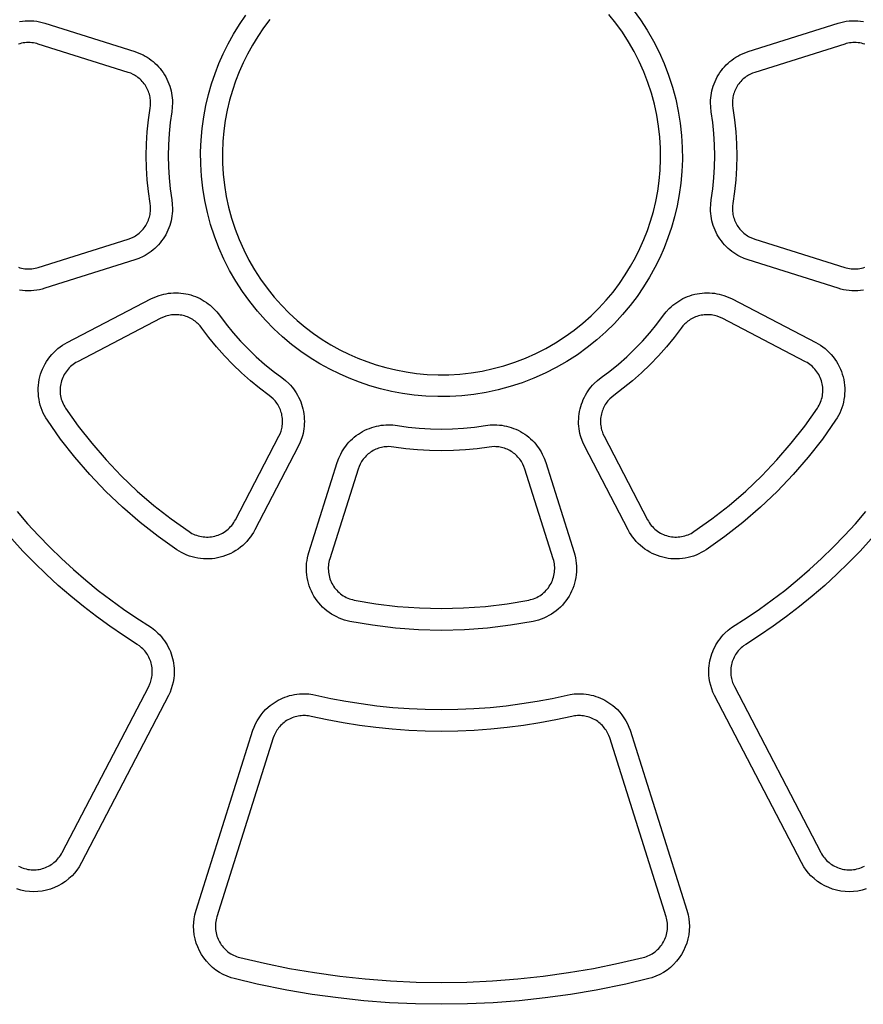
# Model space of a CAD drawing. Header units: inches. Extents: x -9.8 to 9.8, y -7.9 to 7.9.
# Tile 6 of 11: x 0.9 to 2.7, y -1.8 to 0.3. Entities that reach past the tile are written whole.
import ezdxf

# ---------------------------------------------------------------- set-up
doc = ezdxf.new("R2010")
doc.units = ezdxf.units.IN
doc.layers.get('0').update_dxf_attribs({"true_color": 0xc2ced6})

msp = doc.modelspace()

# ---------------------------------------------------------------- linework, layer by layer
for points in [[(2.2401, -0.1973), (2.231, -0.218), (2.2208, -0.2386), (2.2094, -0.259), (2.197, -0.2793), (2.1834, -0.2992), (2.1686, -0.3187), (2.1527, -0.3377), (2.1358, -0.3561), (2.1177, -0.3738), (2.0986, -0.3908), (2.0785, -0.4069), (2.0575, -0.422), (2.0356, -0.4362), (2.013, -0.4492), (1.9896, -0.4611), (1.9656, -0.4718), (1.9411, -0.4812), (1.9162, -0.4893), (1.8909, -0.4961), (1.8655, -0.5016), (1.8399, -0.5057), (1.8143, -0.5086), (1.7888, -0.5101), (1.7635, -0.5103), (1.7385, -0.5093), (1.7138, -0.5071), (1.6896, -0.5037), (1.6659, -0.4993), (1.6428, -0.4938), (1.6203, -0.4873), (1.5985, -0.48), (1.5774, -0.4718), (1.5567, -0.4626), (1.5361, -0.4524), (1.5156, -0.4411), (1.4953, -0.4286), (1.4754, -0.415), (1.4559, -0.4003), (1.4369, -0.3844), (1.4185, -0.3674), (1.4008, -0.3494), (1.3838, -0.3303), (1.3677, -0.3102), (1.3526, -0.2892), (1.3385, -0.2673), (1.3254, -0.2446), (1.3135, -0.2212), (1.3029, -0.1973), (1.2934, -0.1727), (1.2853, -0.1478), (1.2785, -0.1226), (1.273, -0.0971), (1.2689, -0.0715), (1.2661, -0.046), (1.2646, -0.0205), (1.2643, 0.0048), (1.2653, 0.0299), (1.2675, 0.0545), (1.2709, 0.0787), (1.2754, 0.1025), (1.2809, 0.1256), (1.2873, 0.1481), (1.2947, 0.1699), (1.3029, 0.191), (1.312, 0.2117), (1.3222, 0.2323), (1.3335, 0.2528), (1.346, 0.273), (1.3596, 0.2929)], [(2.1976, -0.1796), (2.205, -0.1605), (2.2117, -0.1406), (2.2176, -0.1202), (2.2226, -0.0992), (2.2266, -0.0776), (2.2297, -0.0556), (2.2317, -0.0332), (2.2326, -0.0104), (2.2324, 0.0126), (2.231, 0.0358), (2.2285, 0.059), (2.2247, 0.0823), (2.2197, 0.1054), (2.2135, 0.1284), (2.2061, 0.1511), (2.1976, 0.1733), (2.1879, 0.1952), (2.1771, 0.2164), (2.1652, 0.237), (2.1524, 0.2569), (2.1386, 0.276), (2.124, 0.2943)], [(2.1752, 0.3039), (2.1904, 0.2829), (2.2045, 0.261), (2.2176, 0.2383), (2.2294, 0.215), (2.2401, 0.191), (2.2495, 0.1665), (2.2576, 0.1415), (2.2645, 0.1163), (2.2699, 0.0908), (2.2741, 0.0652), (2.2769, 0.0397), (2.2784, 0.0142), (2.2787, -0.0111), (2.2776, -0.0362), (2.2754, -0.0608), (2.2721, -0.085), (2.2676, -0.1087), (2.2621, -0.1319), (2.2557, -0.1544), (2.2483, -0.1762), (2.2401, -0.1973)], [(0.8833, 0.2796), (0.8893, 0.2805), (0.8953, 0.281), (0.9013, 0.2812), (0.9074, 0.2811), (0.9133, 0.2807), (0.9193, 0.28), (0.9251, 0.2789), (0.9308, 0.2776), (0.9364, 0.276)], [(0.9364, 0.276), (1.1257, 0.2163), (1.1345, 0.2131), (1.1433, 0.2091), (1.1477, 0.2067), (1.152, 0.2042), (1.1562, 0.2014), (1.1603, 0.1984), (1.1643, 0.1952), (1.1682, 0.1918), (1.172, 0.1882), (1.1756, 0.1844), (1.179, 0.1804), (1.1823, 0.1763), (1.1854, 0.172), (1.1882, 0.1675), (1.1909, 0.163), (1.1933, 0.1583), (1.1956, 0.1535), (1.1976, 0.1486), (1.1993, 0.1437), (1.2008, 0.1387), (1.2021, 0.1337), (1.2032, 0.1287), (1.204, 0.1237), (1.2046, 0.1187), (1.2049, 0.1137), (1.2051, 0.1088), (1.2047, 0.0991), (1.2036, 0.0897), (1.2003, 0.0667), (1.1979, 0.0435), (1.1965, 0.0202), (1.196, -0.0031), (1.1965, -0.0265), (1.1979, -0.0498), (1.2003, -0.073), (1.2036, -0.096), (1.2047, -0.1054), (1.2051, -0.115), (1.2049, -0.12), (1.2046, -0.125), (1.204, -0.13), (1.2032, -0.135), (1.2021, -0.14), (1.2008, -0.145), (1.1993, -0.15), (1.1976, -0.1549), (1.1956, -0.1598), (1.1933, -0.1646), (1.1909, -0.1693), (1.1882, -0.1738), (1.1854, -0.1783), (1.1823, -0.1826), (1.179, -0.1867), (1.1756, -0.1907), (1.172, -0.1945), (1.1682, -0.1981), (1.1643, -0.2015), (1.1603, -0.2047), (1.1562, -0.2077), (1.152, -0.2104), (1.1477, -0.213), (1.1433, -0.2154), (1.1345, -0.2194), (1.1257, -0.2226), (0.9364, -0.2823), (0.9308, -0.2839), (0.9251, -0.2852), (0.9193, -0.2863), (0.9133, -0.287), (0.9074, -0.2874), (0.9013, -0.2875), (0.8953, -0.2873), (0.8893, -0.2868), (0.8833, -0.2859)], [(1.4104, 0.2838), (1.397, 0.266), (1.3846, 0.2479), (1.3733, 0.2295), (1.363, 0.2109), (1.3537, 0.1922), (1.3454, 0.1733), (1.338, 0.1542), (1.3313, 0.1343), (1.3254, 0.1139), (1.3204, 0.0929), (1.3163, 0.0713), (1.3133, 0.0493), (1.3113, 0.0269), (1.3103, 0.0041), (1.3106, -0.0189), (1.3119, -0.0421), (1.3145, -0.0653), (1.3183, -0.0886), (1.3233, -0.1117), (1.3294, -0.1347), (1.3368, -0.1574), (1.3454, -0.1796), (1.3551, -0.2014), (1.3659, -0.2227), (1.3778, -0.2433), (1.3906, -0.2632), (1.4044, -0.2823), (1.419, -0.3006), (1.4344, -0.3179), (1.4505, -0.3344), (1.4673, -0.3498), (1.4846, -0.3642), (1.5023, -0.3776), (1.5204, -0.39), (1.5388, -0.4013), (1.5574, -0.4117), (1.5762, -0.4209), (1.595, -0.4292), (1.6142, -0.4367), (1.634, -0.4434), (1.6544, -0.4492), (1.6755, -0.4542), (1.697, -0.4583), (1.719, -0.4614), (1.7415, -0.4634), (1.7642, -0.4643), (1.7872, -0.4641), (1.8104, -0.4627), (1.8337, -0.4601), (1.8569, -0.4564), (1.8801, -0.4514), (1.903, -0.4452), (1.9257, -0.4378), (1.948, -0.4292), (1.9698, -0.4195), (1.991, -0.4087), (2.0117, -0.3969), (2.0315, -0.384), (2.0507, -0.3703), (2.0689, -0.3556), (2.0863, -0.3402), (2.1027, -0.3241), (2.1181, -0.3073), (2.1326, -0.2901), (2.146, -0.2723), (2.1583, -0.2542), (2.1697, -0.2358), (2.18, -0.2172), (2.1893, -0.1985), (2.1976, -0.1796)], [(2.6065, -0.2823), (2.4173, -0.2226), (2.4084, -0.2194), (2.3996, -0.2154), (2.3953, -0.213), (2.391, -0.2104), (2.3868, -0.2077), (2.3827, -0.2047), (2.3787, -0.2015), (2.3748, -0.1981), (2.371, -0.1945), (2.3674, -0.1907), (2.364, -0.1867), (2.3607, -0.1826), (2.3576, -0.1783), (2.3547, -0.1738), (2.3521, -0.1693), (2.3496, -0.1646), (2.3474, -0.1598), (2.3454, -0.1549), (2.3437, -0.15), (2.3421, -0.145), (2.3408, -0.14), (2.3398, -0.135), (2.339, -0.13), (2.3384, -0.125), (2.338, -0.12), (2.3379, -0.115), (2.3383, -0.1054), (2.3394, -0.096), (2.3427, -0.073), (2.345, -0.0498), (2.3465, -0.0265), (2.3469, -0.0031), (2.3465, 0.0202), (2.345, 0.0435), (2.3427, 0.0667), (2.3394, 0.0897), (2.3383, 0.0991), (2.3379, 0.1088), (2.338, 0.1137), (2.3384, 0.1187), (2.339, 0.1237), (2.3398, 0.1287), (2.3408, 0.1337), (2.3421, 0.1387), (2.3437, 0.1437), (2.3454, 0.1486), (2.3474, 0.1535), (2.3496, 0.1583), (2.3521, 0.163), (2.3547, 0.1675), (2.3576, 0.172), (2.3607, 0.1763), (2.364, 0.1804), (2.3674, 0.1844), (2.371, 0.1882), (2.3748, 0.1918), (2.3787, 0.1952), (2.3827, 0.1984), (2.3868, 0.2014), (2.391, 0.2042), (2.3953, 0.2067), (2.3996, 0.2091), (2.4084, 0.2131), (2.4173, 0.2163), (2.6065, 0.276), (2.6121, 0.2776), (2.6179, 0.2789), (2.6237, 0.28), (2.6296, 0.2807), (2.6356, 0.2811), (2.6416, 0.2812), (2.6477, 0.281), (2.6537, 0.2805), (2.6597, 0.2796)], [(0.9226, 0.2321), (0.9193, 0.233), (0.9159, 0.2338), (0.9124, 0.2344), (0.9089, 0.2349), (0.9053, 0.2351), (0.9017, 0.2352), (0.8981, 0.2351), (0.8945, 0.2348), (0.891, 0.2343), (0.8874, 0.2336), (0.884, 0.2327), (0.8806, 0.2316)], [(0.8806, -0.2379), (0.884, -0.239), (0.8874, -0.2398), (0.891, -0.2405), (0.8945, -0.241), (0.8981, -0.2414), (0.9017, -0.2415), (0.9053, -0.2414), (0.9089, -0.2412), (0.9124, -0.2407), (0.9159, -0.2401), (0.9193, -0.2393), (0.9226, -0.2384), (1.1118, -0.1787), (1.1171, -0.1768), (1.1223, -0.1744), (1.1249, -0.173), (1.1275, -0.1715), (1.13, -0.1698), (1.1324, -0.168), (1.1348, -0.1661), (1.1371, -0.1641), (1.1394, -0.162), (1.1415, -0.1597), (1.1435, -0.1574), (1.1455, -0.1549), (1.1473, -0.1523), (1.149, -0.1497), (1.1506, -0.147), (1.1521, -0.1442), (1.1534, -0.1414), (1.1546, -0.1385), (1.1556, -0.1355), (1.1565, -0.1326), (1.1573, -0.1296), (1.1579, -0.1266), (1.1584, -0.1236), (1.1587, -0.1206), (1.159, -0.1177), (1.159, -0.1148), (1.1588, -0.109), (1.1582, -0.1034), (1.1546, -0.0786), (1.1521, -0.0535), (1.1505, -0.0284), (1.15, -0.0031), (1.1505, 0.0221), (1.1521, 0.0472), (1.1546, 0.0723), (1.1582, 0.0971), (1.1588, 0.1027), (1.159, 0.1085), (1.159, 0.1114), (1.1587, 0.1144), (1.1584, 0.1173), (1.1579, 0.1203), (1.1573, 0.1233), (1.1565, 0.1263), (1.1556, 0.1293), (1.1546, 0.1322), (1.1534, 0.1351), (1.1521, 0.1379), (1.1506, 0.1407), (1.149, 0.1434), (1.1473, 0.1461), (1.1455, 0.1486), (1.1435, 0.1511), (1.1415, 0.1534), (1.1394, 0.1557), (1.1371, 0.1578), (1.1348, 0.1598), (1.1324, 0.1617), (1.13, 0.1635), (1.1275, 0.1652), (1.1249, 0.1667), (1.1223, 0.1681), (1.1171, 0.1705), (1.1118, 0.1724), (0.9226, 0.2321)], [(2.6624, 0.2316), (2.659, 0.2327), (2.6555, 0.2336), (2.652, 0.2343), (2.6484, 0.2348), (2.6448, 0.2351), (2.6413, 0.2352), (2.6377, 0.2351), (2.6341, 0.2349), (2.6306, 0.2344), (2.6271, 0.2338), (2.6237, 0.233), (2.6204, 0.2321), (2.4311, 0.1724), (2.4259, 0.1705), (2.4206, 0.1681), (2.4181, 0.1667), (2.4155, 0.1652), (2.413, 0.1635), (2.4106, 0.1617), (2.4082, 0.1598), (2.4059, 0.1578), (2.4036, 0.1557), (2.4015, 0.1534), (2.3994, 0.1511), (2.3975, 0.1486), (2.3957, 0.1461), (2.3939, 0.1434), (2.3924, 0.1407), (2.3909, 0.1379), (2.3896, 0.1351), (2.3884, 0.1322), (2.3874, 0.1293), (2.3865, 0.1263), (2.3857, 0.1233), (2.3851, 0.1203), (2.3846, 0.1173), (2.3842, 0.1144), (2.384, 0.1114), (2.3839, 0.1085), (2.3841, 0.1027), (2.3848, 0.0971), (2.3884, 0.0723), (2.3909, 0.0472), (2.3925, 0.0221), (2.393, -0.0031), (2.3925, -0.0284), (2.3909, -0.0535), (2.3884, -0.0786), (2.3848, -0.1034), (2.3841, -0.109), (2.3839, -0.1148), (2.384, -0.1177), (2.3842, -0.1206), (2.3846, -0.1236), (2.3851, -0.1266), (2.3857, -0.1296), (2.3865, -0.1326), (2.3874, -0.1355), (2.3884, -0.1385), (2.3896, -0.1414), (2.3909, -0.1442), (2.3924, -0.147), (2.3939, -0.1497), (2.3957, -0.1523), (2.3975, -0.1549), (2.3994, -0.1574), (2.4015, -0.1597), (2.4036, -0.162), (2.4059, -0.1641), (2.4082, -0.1661), (2.4106, -0.168), (2.413, -0.1698), (2.4155, -0.1715), (2.4181, -0.173), (2.4206, -0.1744), (2.4259, -0.1768), (2.4311, -0.1787), (2.6204, -0.2384)], [(2.6204, -0.2384), (2.6237, -0.2393), (2.6271, -0.2401), (2.6306, -0.2407), (2.6341, -0.2412), (2.6377, -0.2414), (2.6413, -0.2415), (2.6448, -0.2414), (2.6484, -0.241), (2.652, -0.2405), (2.6555, -0.2398), (2.659, -0.239), (2.6624, -0.2379)], [(2.6597, -0.2859), (2.6537, -0.2868), (2.6477, -0.2873), (2.6416, -0.2875), (2.6356, -0.2874), (2.6296, -0.287), (2.6237, -0.2863), (2.6179, -0.2852), (2.6121, -0.2839), (2.6065, -0.2823)], [(0.9836, -0.3962), (1.1596, -0.3046), (1.1682, -0.3006), (1.1773, -0.2973), (1.182, -0.2958), (1.1868, -0.2946), (1.1918, -0.2936), (1.1968, -0.2928), (1.2019, -0.2922), (1.2071, -0.2919), (1.2123, -0.2918), (1.2175, -0.2919), (1.2227, -0.2923), (1.228, -0.2929), (1.2332, -0.2938), (1.2384, -0.2949), (1.2435, -0.2962), (1.2485, -0.2978), (1.2535, -0.2996), (1.2583, -0.3016), (1.2631, -0.3039), (1.2677, -0.3063), (1.2721, -0.309), (1.2764, -0.3118), (1.2805, -0.3147), (1.2845, -0.3179), (1.2883, -0.3211), (1.2918, -0.3245), (1.2984, -0.3316), (1.3043, -0.339), (1.3182, -0.3576), (1.3329, -0.3757), (1.3484, -0.3932), (1.3646, -0.41), (1.3814, -0.4262), (1.3989, -0.4417), (1.417, -0.4564), (1.4356, -0.4704), (1.443, -0.4762), (1.4501, -0.4828), (1.4535, -0.4864), (1.4568, -0.4902), (1.4599, -0.4941), (1.4629, -0.4982), (1.4657, -0.5025), (1.4683, -0.507), (1.4707, -0.5116), (1.473, -0.5163), (1.475, -0.5212), (1.4768, -0.5261), (1.4784, -0.5311), (1.4798, -0.5363), (1.4809, -0.5414), (1.4817, -0.5466), (1.4823, -0.5519), (1.4827, -0.5571), (1.4828, -0.5624), (1.4827, -0.5676), (1.4824, -0.5727), (1.4818, -0.5778), (1.481, -0.5828), (1.48, -0.5878), (1.4788, -0.5926), (1.4774, -0.5974), (1.474, -0.6064), (1.47, -0.615), (1.3784, -0.791), (1.3756, -0.7961), (1.3725, -0.8011), (1.3691, -0.8059), (1.3654, -0.8107), (1.3615, -0.8152), (1.3573, -0.8195), (1.3529, -0.8236), (1.3482, -0.8275), (1.3434, -0.8312), (1.3383, -0.8345), (1.3332, -0.8376), (1.3279, -0.8404), (1.3224, -0.8429), (1.3169, -0.8451), (1.3114, -0.847), (1.3057, -0.8486), (1.3001, -0.8499), (1.2943, -0.8509), (1.2884, -0.8516), (1.2824, -0.852), (1.2764, -0.8521), (1.2704, -0.8519), (1.2644, -0.8513), (1.2584, -0.8504), (1.2525, -0.8493), (1.2466, -0.8478), (1.2408, -0.846), (1.2352, -0.8439), (1.2297, -0.8415), (1.2244, -0.8388), (1.2193, -0.8359), (1.2144, -0.8328), (1.175, -0.8049), (1.1368, -0.7751), (1.1, -0.7433), (1.0648, -0.7098), (1.0313, -0.6746), (0.9995, -0.6378), (0.9697, -0.5997), (0.9418, -0.5602), (0.9387, -0.5553), (0.9358, -0.5502), (0.9332, -0.5449), (0.9308, -0.5394), (0.9287, -0.5338), (0.9269, -0.528), (0.9254, -0.5222), (0.9242, -0.5162), (0.9233, -0.5102), (0.9228, -0.5042), (0.9225, -0.4982), (0.9226, -0.4922), (0.923, -0.4862), (0.9237, -0.4804), (0.9248, -0.4746), (0.9261, -0.4689), (0.9276, -0.4633), (0.9295, -0.4577), (0.9317, -0.4522), (0.9342, -0.4468), (0.937, -0.4415), (0.9401, -0.4363), (0.9435, -0.4313), (0.9471, -0.4264), (0.951, -0.4218), (0.9551, -0.4174), (0.9594, -0.4132), (0.964, -0.4092), (0.9687, -0.4056), (0.9736, -0.4022), (0.9785, -0.3991), (0.9836, -0.3962)], [(2.1646, -0.791), (2.073, -0.615), (2.069, -0.6064), (2.0656, -0.5974), (2.0642, -0.5926), (2.063, -0.5878), (2.062, -0.5828), (2.0612, -0.5778), (2.0606, -0.5727), (2.0602, -0.5676), (2.0601, -0.5624), (2.0603, -0.5571), (2.0606, -0.5519), (2.0613, -0.5466), (2.0621, -0.5414), (2.0632, -0.5363), (2.0646, -0.5311), (2.0661, -0.5261), (2.068, -0.5212), (2.07, -0.5163), (2.0722, -0.5116), (2.0747, -0.507), (2.0773, -0.5025), (2.0801, -0.4982), (2.0831, -0.4941), (2.0862, -0.4902), (2.0895, -0.4864), (2.0929, -0.4828), (2.1, -0.4762), (2.1074, -0.4704), (2.126, -0.4564), (2.1441, -0.4417), (2.1615, -0.4262), (2.1784, -0.41), (2.1946, -0.3932), (2.21, -0.3757), (2.2248, -0.3576), (2.2387, -0.339), (2.2445, -0.3316), (2.2511, -0.3245), (2.2547, -0.3211), (2.2585, -0.3179), (2.2624, -0.3147), (2.2666, -0.3118), (2.2709, -0.309), (2.2753, -0.3063), (2.2799, -0.3039), (2.2846, -0.3016), (2.2895, -0.2996), (2.2944, -0.2978), (2.2995, -0.2962), (2.3046, -0.2949), (2.3098, -0.2938), (2.315, -0.2929), (2.3202, -0.2923), (2.3255, -0.2919), (2.3307, -0.2918), (2.3359, -0.2919), (2.3411, -0.2922), (2.3462, -0.2928), (2.3512, -0.2936), (2.3561, -0.2946), (2.361, -0.2958), (2.3657, -0.2973), (2.3748, -0.3006), (2.3833, -0.3046), (2.5593, -0.3962), (2.5644, -0.3991), (2.5694, -0.4022), (2.5743, -0.4056), (2.579, -0.4092), (2.5835, -0.4132), (2.5879, -0.4174), (2.592, -0.4218), (2.5959, -0.4264), (2.5995, -0.4313), (2.6029, -0.4363), (2.606, -0.4415), (2.6088, -0.4468), (2.6113, -0.4522), (2.6134, -0.4577), (2.6153, -0.4633), (2.6169, -0.4689), (2.6182, -0.4746), (2.6192, -0.4804), (2.6199, -0.4862), (2.6203, -0.4922), (2.6204, -0.4982), (2.6202, -0.5042), (2.6197, -0.5102), (2.6188, -0.5162), (2.6176, -0.5222), (2.6161, -0.528), (2.6143, -0.5338), (2.6122, -0.5394), (2.6098, -0.5449), (2.6072, -0.5502), (2.6043, -0.5553), (2.6012, -0.5602), (2.5733, -0.5997), (2.5434, -0.6378), (2.5117, -0.6746), (2.4781, -0.7098), (2.4429, -0.7433), (2.4062, -0.7751), (2.368, -0.8049), (2.3286, -0.8328), (2.3237, -0.8359), (2.3185, -0.8388), (2.3132, -0.8415), (2.3078, -0.8439), (2.3021, -0.846), (2.2964, -0.8478), (2.2905, -0.8493), (2.2846, -0.8504), (2.2786, -0.8513), (2.2726, -0.8519), (2.2665, -0.8521), (2.2605, -0.852), (2.2546, -0.8516), (2.2487, -0.8509), (2.2429, -0.8499), (2.2372, -0.8486), (2.2316, -0.847), (2.2261, -0.8451), (2.2205, -0.8429), (2.2151, -0.8404), (2.2098, -0.8376), (2.2046, -0.8345), (2.1996, -0.8312), (2.1948, -0.8275), (2.1901, -0.8236), (2.1857, -0.8195), (2.1815, -0.8152), (2.1776, -0.8107), (2.1739, -0.8059), (2.1705, -0.8011), (2.1674, -0.7961), (2.1646, -0.791)], [(1.0049, -0.4371), (1.0019, -0.4388), (0.9989, -0.4406), (0.996, -0.4426), (0.9932, -0.4448), (0.9905, -0.4471), (0.9879, -0.4496), (0.9855, -0.4523), (0.9832, -0.455), (0.981, -0.4579), (0.979, -0.4609), (0.9772, -0.464), (0.9755, -0.4671), (0.974, -0.4703), (0.9727, -0.4736), (0.9716, -0.4769), (0.9707, -0.4803), (0.9699, -0.4836), (0.9693, -0.4871), (0.9689, -0.4906), (0.9686, -0.4941), (0.9686, -0.4977), (0.9687, -0.5013), (0.969, -0.5049), (0.9695, -0.5084), (0.9703, -0.5119), (0.9711, -0.5154), (0.9722, -0.5188), (0.9735, -0.5222), (0.9749, -0.5254), (0.9764, -0.5286), (0.9782, -0.5316), (0.98, -0.5346), (1.0066, -0.5722), (1.0351, -0.6086), (1.0654, -0.6437), (1.0974, -0.6772), (1.131, -0.7092), (1.166, -0.7395), (1.2024, -0.768), (1.2401, -0.7946), (1.243, -0.7965), (1.246, -0.7982), (1.2492, -0.7998), (1.2524, -0.8012), (1.2558, -0.8024), (1.2592, -0.8035), (1.2627, -0.8044), (1.2662, -0.8051), (1.2698, -0.8056), (1.2734, -0.8059), (1.2769, -0.8061), (1.2805, -0.806), (1.2841, -0.8058), (1.2875, -0.8053), (1.291, -0.8047), (1.2944, -0.804), (1.2977, -0.803), (1.301, -0.8019), (1.3043, -0.8006), (1.3075, -0.7991), (1.3107, -0.7975), (1.3137, -0.7956), (1.3167, -0.7936), (1.3196, -0.7915), (1.3224, -0.7892), (1.325, -0.7867), (1.3275, -0.7841), (1.3298, -0.7814), (1.332, -0.7786), (1.334, -0.7757), (1.3359, -0.7728), (1.3376, -0.7697), (1.4292, -0.5937), (1.4316, -0.5887), (1.4336, -0.5832), (1.4344, -0.5804), (1.4351, -0.5776), (1.4357, -0.5746), (1.4362, -0.5716), (1.4365, -0.5686), (1.4367, -0.5655), (1.4368, -0.5624), (1.4367, -0.5593), (1.4365, -0.5562), (1.4361, -0.5531), (1.4356, -0.55), (1.435, -0.5469), (1.4342, -0.5439), (1.4332, -0.5409), (1.4322, -0.5379), (1.431, -0.5351), (1.4296, -0.5322), (1.4282, -0.5295), (1.4266, -0.5269), (1.4249, -0.5243), (1.4232, -0.5219), (1.4213, -0.5195), (1.4194, -0.5173), (1.4173, -0.5151), (1.4131, -0.5112), (1.4087, -0.5078), (1.3886, -0.4927), (1.3691, -0.4768), (1.3502, -0.4601), (1.332, -0.4426), (1.3146, -0.4244), (1.2978, -0.4055), (1.2819, -0.386), (1.2669, -0.3659), (1.2634, -0.3615), (1.2595, -0.3573), (1.2574, -0.3553), (1.2551, -0.3533), (1.2528, -0.3515), (1.2503, -0.3497), (1.2478, -0.348), (1.2451, -0.3465), (1.2424, -0.345), (1.2396, -0.3437), (1.2367, -0.3425), (1.2337, -0.3414), (1.2307, -0.3405), (1.2277, -0.3397), (1.2246, -0.339), (1.2215, -0.3385), (1.2184, -0.3381), (1.2153, -0.3379), (1.2122, -0.3378), (1.2091, -0.3379), (1.206, -0.3381), (1.203, -0.3384), (1.2, -0.3389), (1.1971, -0.3395), (1.1942, -0.3402), (1.1914, -0.3411), (1.186, -0.3431), (1.1809, -0.3454), (1.0049, -0.4371)], [(2.2054, -0.7697), (2.2071, -0.7728), (2.2089, -0.7757), (2.211, -0.7786), (2.2131, -0.7814), (2.2155, -0.7841), (2.218, -0.7867), (2.2206, -0.7892), (2.2234, -0.7915), (2.2262, -0.7936), (2.2292, -0.7956), (2.2323, -0.7975), (2.2355, -0.7991), (2.2387, -0.8006), (2.242, -0.8019), (2.2453, -0.803), (2.2486, -0.804), (2.252, -0.8047), (2.2554, -0.8053), (2.2589, -0.8058), (2.2625, -0.806), (2.266, -0.8061), (2.2696, -0.8059), (2.2732, -0.8056), (2.2768, -0.8051), (2.2803, -0.8044), (2.2838, -0.8035), (2.2872, -0.8024), (2.2905, -0.8012), (2.2938, -0.7998), (2.2969, -0.7982), (2.3, -0.7965), (2.3029, -0.7946), (2.3405, -0.768), (2.3769, -0.7395), (2.412, -0.7092), (2.4456, -0.6772), (2.4776, -0.6437), (2.5079, -0.6086), (2.5364, -0.5722), (2.5629, -0.5346), (2.5648, -0.5316), (2.5665, -0.5286), (2.5681, -0.5254), (2.5695, -0.5222), (2.5708, -0.5188), (2.5718, -0.5154), (2.5727, -0.5119), (2.5734, -0.5084), (2.5739, -0.5049), (2.5743, -0.5013), (2.5744, -0.4977), (2.5743, -0.4941), (2.5741, -0.4906), (2.5737, -0.4871), (2.5731, -0.4836), (2.5723, -0.4803), (2.5714, -0.4769), (2.5702, -0.4736), (2.5689, -0.4703), (2.5675, -0.4671), (2.5658, -0.464), (2.564, -0.4609), (2.562, -0.4579), (2.5598, -0.455), (2.5575, -0.4523), (2.555, -0.4496), (2.5525, -0.4471), (2.5498, -0.4448), (2.547, -0.4426), (2.5441, -0.4406), (2.5411, -0.4388), (2.5381, -0.4371), (2.3621, -0.3454), (2.357, -0.3431), (2.3516, -0.3411), (2.3488, -0.3402), (2.3459, -0.3395), (2.343, -0.3389), (2.34, -0.3384), (2.3369, -0.3381), (2.3339, -0.3379), (2.3308, -0.3378), (2.3277, -0.3379), (2.3246, -0.3381), (2.3214, -0.3385), (2.3183, -0.339), (2.3153, -0.3397), (2.3122, -0.3405), (2.3092, -0.3414), (2.3063, -0.3425), (2.3034, -0.3437), (2.3006, -0.345), (2.2979, -0.3465), (2.2952, -0.348), (2.2927, -0.3497), (2.2902, -0.3515), (2.2879, -0.3533), (2.2856, -0.3553), (2.2835, -0.3573), (2.2796, -0.3615), (2.2761, -0.3659), (2.261, -0.386), (2.2451, -0.4055), (2.2284, -0.4244), (2.2109, -0.4426), (2.1927, -0.4601), (2.1739, -0.4768), (2.1543, -0.4927), (2.1343, -0.5078), (2.1299, -0.5112), (2.1256, -0.5151), (2.1236, -0.5173), (2.1217, -0.5195), (2.1198, -0.5219), (2.118, -0.5243), (2.1164, -0.5269), (2.1148, -0.5295), (2.1134, -0.5322), (2.112, -0.5351), (2.1108, -0.5379), (2.1097, -0.5409), (2.1088, -0.5439), (2.108, -0.5469), (2.1073, -0.55), (2.1068, -0.5531), (2.1065, -0.5562), (2.1062, -0.5593), (2.1062, -0.5624), (2.1062, -0.5655), (2.1064, -0.5686), (2.1068, -0.5716), (2.1073, -0.5746), (2.1079, -0.5776), (2.1086, -0.5804), (2.1094, -0.5832), (2.1114, -0.5887), (2.1138, -0.5937), (2.2054, -0.7697)], [(1.4924, -0.8382), (1.552, -0.649), (1.5552, -0.6401), (1.5593, -0.6313), (1.5616, -0.6269), (1.5642, -0.6227), (1.567, -0.6185), (1.57, -0.6143), (1.5732, -0.6103), (1.5766, -0.6064), (1.5802, -0.6027), (1.584, -0.5991), (1.5879, -0.5956), (1.5921, -0.5924), (1.5964, -0.5893), (1.6008, -0.5864), (1.6054, -0.5837), (1.6101, -0.5813), (1.6148, -0.5791), (1.6197, -0.5771), (1.6246, -0.5753), (1.6296, -0.5738), (1.6346, -0.5725), (1.6396, -0.5715), (1.6447, -0.5706), (1.6497, -0.5701), (1.6546, -0.5697), (1.6596, -0.5696), (1.6693, -0.5699), (1.6786, -0.571), (1.7016, -0.5743), (1.7248, -0.5767), (1.7481, -0.5781), (1.7715, -0.5786), (1.7948, -0.5781), (1.8181, -0.5767), (1.8413, -0.5743), (1.8643, -0.571), (1.8737, -0.5699), (1.8834, -0.5696), (1.8883, -0.5697), (1.8933, -0.5701), (1.8983, -0.5706), (1.9033, -0.5715), (1.9084, -0.5725), (1.9134, -0.5738), (1.9183, -0.5753), (1.9233, -0.5771), (1.9281, -0.5791), (1.9329, -0.5813), (1.9376, -0.5837), (1.9422, -0.5864), (1.9466, -0.5893), (1.9509, -0.5924), (1.955, -0.5956), (1.959, -0.5991), (1.9628, -0.6027), (1.9664, -0.6064), (1.9698, -0.6103), (1.973, -0.6143), (1.976, -0.6185), (1.9788, -0.6227), (1.9813, -0.6269), (1.9837, -0.6313), (1.9877, -0.6401), (1.9909, -0.649), (2.0506, -0.8382), (2.0522, -0.8438), (2.0536, -0.8495), (2.0546, -0.8554), (2.0553, -0.8613), (2.0558, -0.8673), (2.0559, -0.8733), (2.0557, -0.8793), (2.0551, -0.8854), (2.0543, -0.8914), (2.0531, -0.8973), (2.0516, -0.9031), (2.0498, -0.9089), (2.0478, -0.9145), (2.0454, -0.9199), (2.0428, -0.9252), (2.04, -0.9303), (2.0369, -0.9352), (2.0335, -0.94), (2.0298, -0.9447), (2.0259, -0.9492), (2.0217, -0.9535), (2.0173, -0.9576), (2.0127, -0.9615), (2.0078, -0.9651), (2.0028, -0.9685), (1.9976, -0.9715), (1.9922, -0.9743), (1.9868, -0.9768), (1.9812, -0.979), (1.9756, -0.9809), (1.9699, -0.9825), (1.9642, -0.9837), (1.9166, -0.9919), (1.8685, -0.9978), (1.8201, -1.0013), (1.7715, -1.0025), (1.7229, -1.0013), (1.6744, -0.9978), (1.6263, -0.9919), (1.5787, -0.9837), (1.5731, -0.9825), (1.5674, -0.9809), (1.5618, -0.979), (1.5562, -0.9768), (1.5508, -0.9743), (1.5454, -0.9715), (1.5402, -0.9685), (1.5352, -0.9651), (1.5303, -0.9615), (1.5257, -0.9576), (1.5212, -0.9535), (1.5171, -0.9492), (1.5131, -0.9447), (1.5095, -0.94), (1.5061, -0.9352), (1.503, -0.9303), (1.5002, -0.9252), (1.4976, -0.9199), (1.4952, -0.9145), (1.4931, -0.9089), (1.4914, -0.9031), (1.4899, -0.8973), (1.4887, -0.8914), (1.4879, -0.8854), (1.4873, -0.8793), (1.4871, -0.8733), (1.4872, -0.8673), (1.4876, -0.8613), (1.4884, -0.8554), (1.4894, -0.8495), (1.4907, -0.8438), (1.4924, -0.8382)], [(1.5363, -0.852), (1.5353, -0.8554), (1.5345, -0.8588), (1.5339, -0.8622), (1.5335, -0.8658), (1.5332, -0.8693), (1.5331, -0.8729), (1.5333, -0.8765), (1.5336, -0.8801), (1.5341, -0.8837), (1.5348, -0.8872), (1.5357, -0.8907), (1.5367, -0.8941), (1.538, -0.8974), (1.5394, -0.9006), (1.5409, -0.9038), (1.5426, -0.9068), (1.5444, -0.9097), (1.5464, -0.9126), (1.5486, -0.9154), (1.5509, -0.918), (1.5534, -0.9206), (1.5561, -0.923), (1.5588, -0.9253), (1.5617, -0.9275), (1.5647, -0.9295), (1.5678, -0.9313), (1.571, -0.933), (1.5742, -0.9345), (1.5775, -0.9358), (1.5809, -0.9369), (1.5842, -0.9378), (1.5876, -0.9386), (1.633, -0.9464), (1.6789, -0.952), (1.7251, -0.9553), (1.7715, -0.9565), (1.8179, -0.9553), (1.8641, -0.952), (1.91, -0.9464), (1.9554, -0.9386), (1.9587, -0.9378), (1.9621, -0.9369), (1.9654, -0.9358), (1.9687, -0.9345), (1.972, -0.933), (1.9752, -0.9313), (1.9783, -0.9295), (1.9813, -0.9275), (1.9841, -0.9253), (1.9869, -0.923), (1.9895, -0.9206), (1.992, -0.918), (1.9944, -0.9154), (1.9965, -0.9126), (1.9985, -0.9097), (2.0004, -0.9068), (2.0021, -0.9038), (2.0036, -0.9006), (2.005, -0.8974), (2.0062, -0.8941), (2.0073, -0.8907), (2.0082, -0.8872), (2.0089, -0.8837), (2.0094, -0.8801), (2.0097, -0.8765), (2.0098, -0.8729), (2.0098, -0.8693), (2.0095, -0.8658), (2.0091, -0.8622), (2.0085, -0.8588), (2.0077, -0.8554), (2.0067, -0.852), (1.947, -0.6628), (1.9451, -0.6575), (1.9427, -0.6523), (1.9413, -0.6497), (1.9398, -0.6472), (1.9382, -0.6447), (1.9364, -0.6422), (1.9345, -0.6398), (1.9325, -0.6375), (1.9303, -0.6353), (1.9281, -0.6331), (1.9257, -0.6311), (1.9232, -0.6291), (1.9207, -0.6273), (1.918, -0.6256), (1.9153, -0.624), (1.9125, -0.6226), (1.9097, -0.6212), (1.9068, -0.6201), (1.9039, -0.619), (1.9009, -0.6181), (1.8979, -0.6173), (1.895, -0.6167), (1.892, -0.6162), (1.889, -0.6159), (1.886, -0.6157), (1.8831, -0.6156), (1.8773, -0.6158), (1.8718, -0.6165), (1.8469, -0.62), (1.8219, -0.6226), (1.7967, -0.6241), (1.7715, -0.6246), (1.7463, -0.6241), (1.7211, -0.6226), (1.6961, -0.62), (1.6712, -0.6165), (1.6656, -0.6158), (1.6599, -0.6156), (1.6569, -0.6157), (1.654, -0.6159), (1.651, -0.6162), (1.648, -0.6167), (1.645, -0.6173), (1.642, -0.6181), (1.6391, -0.619), (1.6362, -0.6201), (1.6333, -0.6212), (1.6304, -0.6226), (1.6276, -0.624), (1.6249, -0.6256), (1.6223, -0.6273), (1.6197, -0.6291), (1.6173, -0.6311), (1.6149, -0.6331), (1.6127, -0.6353), (1.6105, -0.6375), (1.6085, -0.6398), (1.6066, -0.6422), (1.6048, -0.6447), (1.6032, -0.6472), (1.6016, -0.6497), (1.6002, -0.6523), (1.5978, -0.6575), (1.5959, -0.6628), (1.5363, -0.852)], [(0.8779, -0.7522), (0.9002, -0.778), (0.9232, -0.8031), (0.947, -0.8276), (0.9715, -0.8514), (0.9966, -0.8745), (1.0225, -0.8968), (1.049, -0.9183), (1.0751, -0.9384), (1.1019, -0.9577), (1.1282, -0.9756), (1.1607, -0.9966), (1.1679, -1.0022), (1.1746, -1.0083), (1.1783, -1.012), (1.1818, -1.016), (1.1851, -1.0201), (1.1882, -1.0243), (1.1911, -1.0287), (1.1938, -1.0332), (1.1963, -1.0378), (1.1986, -1.0426), (1.2006, -1.0473), (1.2024, -1.0521), (1.2039, -1.057), (1.2053, -1.0619), (1.2064, -1.0669), (1.2073, -1.0719), (1.208, -1.077), (1.2084, -1.0821), (1.2086, -1.0895), (1.2084, -1.0969), (1.2077, -1.1042), (1.2064, -1.1115), (1.2048, -1.1187), (1.2026, -1.1258), (1.2, -1.1327), (1.197, -1.1395), (1.0136, -1.4916), (1.0086, -1.5004), (1.0037, -1.5075), (0.9988, -1.5135), (0.9936, -1.5191), (0.987, -1.5253), (0.9799, -1.531), (0.9723, -1.5361), (0.9644, -1.5405), (0.9564, -1.5442), (0.9481, -1.5472), (0.9396, -1.5496), (0.931, -1.5514), (0.9219, -1.5525), (0.9128, -1.5528), (0.9038, -1.5525), (0.8947, -1.5514), (0.8859, -1.5496), (0.8773, -1.5471)], [(2.6656, -1.5471), (2.657, -1.5496), (2.6482, -1.5514), (2.6392, -1.5525), (2.6301, -1.5528), (2.621, -1.5525), (2.612, -1.5514), (2.6034, -1.5496), (2.5949, -1.5472), (2.5866, -1.5442), (2.5786, -1.5405), (2.5707, -1.5361), (2.5631, -1.531), (2.556, -1.5253), (2.5493, -1.5191), (2.5441, -1.5135), (2.5393, -1.5075), (2.5344, -1.5004), (2.5293, -1.4916), (2.346, -1.1395), (2.343, -1.1327), (2.3404, -1.1258), (2.3382, -1.1187), (2.3365, -1.1115), (2.3353, -1.1042), (2.3346, -1.0969), (2.3343, -1.0895), (2.3346, -1.0821), (2.335, -1.077), (2.3357, -1.0719), (2.3366, -1.0669), (2.3377, -1.0619), (2.339, -1.057), (2.3406, -1.0521), (2.3424, -1.0473), (2.3444, -1.0426), (2.3467, -1.0378), (2.3492, -1.0332), (2.3519, -1.0287), (2.3548, -1.0243), (2.3579, -1.0201), (2.3612, -1.016), (2.3647, -1.012), (2.3683, -1.0083), (2.3751, -1.0022), (2.3823, -0.9966), (2.4148, -0.9756), (2.4411, -0.9577), (2.4678, -0.9384), (2.494, -0.9183), (2.5205, -0.8968), (2.5463, -0.8745), (2.5715, -0.8514), (2.596, -0.8276), (2.6197, -0.8031), (2.6428, -0.778), (2.6651, -0.7522)], [(0.9145, -0.8602), (0.8904, -0.8354), (0.867, -0.8099)], [(2.676, -0.8099), (2.6526, -0.8354), (2.6285, -0.8602)], [(0.8812, -1.4989), (0.8842, -1.5004), (0.8874, -1.5018), (0.8906, -1.503), (0.8939, -1.5041), (0.8972, -1.5049), (0.9006, -1.5057), (0.9041, -1.5062), (0.9075, -1.5066), (0.911, -1.5068), (0.9145, -1.5068), (0.9179, -1.5066), (0.9213, -1.5063), (0.9247, -1.5058), (0.928, -1.5051), (0.9313, -1.5042), (0.9345, -1.5032), (0.9377, -1.5021), (0.9408, -1.5007), (0.9439, -1.4992), (0.947, -1.4976), (0.9499, -1.4957), (0.9528, -1.4938), (0.9555, -1.4916), (0.9582, -1.4894), (0.9607, -1.487), (0.9631, -1.4844), (0.9653, -1.4818), (0.9674, -1.4791), (0.9694, -1.4763), (0.9712, -1.4734), (0.9728, -1.4705), (1.155, -1.1205), (1.1574, -1.1152), (1.1585, -1.1124), (1.1595, -1.1095), (1.1604, -1.1066), (1.1611, -1.1036), (1.1617, -1.1005), (1.1621, -1.0974), (1.1624, -1.0942), (1.1626, -1.091), (1.1626, -1.0877), (1.1624, -1.0845), (1.1621, -1.0812), (1.1616, -1.0779), (1.161, -1.0747), (1.1602, -1.0715), (1.1593, -1.0683), (1.1582, -1.0652), (1.1569, -1.0622), (1.1555, -1.0592), (1.154, -1.0563), (1.1523, -1.0535), (1.1506, -1.0508), (1.1487, -1.0482), (1.1467, -1.0458), (1.1446, -1.0434), (1.1425, -1.0412), (1.1402, -1.0391), (1.1379, -1.0371), (1.1356, -1.0353), (1.1308, -1.032), (1.1017, -1.0133), (1.0732, -0.9938), (1.0451, -0.9734), (1.0177, -0.9523), (0.9909, -0.9303), (0.9647, -0.9077), (0.9392, -0.8843), (0.9145, -0.8602)], [(2.6285, -0.8602), (2.6037, -0.8843), (2.5782, -0.9077), (2.5521, -0.9303), (2.5253, -0.9523), (2.4978, -0.9734), (2.4698, -0.9938), (2.4413, -1.0133), (2.4122, -1.032), (2.4074, -1.0353), (2.405, -1.0371), (2.4027, -1.0391), (2.4005, -1.0412), (2.3983, -1.0434), (2.3963, -1.0458), (2.3943, -1.0482), (2.3924, -1.0508), (2.3906, -1.0535), (2.389, -1.0563), (2.3874, -1.0592), (2.3861, -1.0622), (2.3848, -1.0652), (2.3837, -1.0683), (2.3828, -1.0715), (2.382, -1.0747), (2.3813, -1.0779), (2.3809, -1.0812), (2.3805, -1.0845), (2.3804, -1.0877), (2.3804, -1.091), (2.3805, -1.0942), (2.3808, -1.0974), (2.3813, -1.1005), (2.3819, -1.1036), (2.3826, -1.1066), (2.3835, -1.1095), (2.3844, -1.1124), (2.3855, -1.1152), (2.388, -1.1205), (2.5702, -1.4705), (2.5718, -1.4734), (2.5736, -1.4763), (2.5755, -1.4791), (2.5776, -1.4818), (2.5799, -1.4844), (2.5823, -1.487), (2.5848, -1.4894), (2.5874, -1.4916), (2.5902, -1.4938), (2.5931, -1.4957), (2.596, -1.4976), (2.599, -1.4992), (2.6021, -1.5007), (2.6053, -1.5021), (2.6085, -1.5032), (2.6117, -1.5042), (2.6149, -1.5051), (2.6182, -1.5058), (2.6216, -1.5063), (2.625, -1.5066), (2.6285, -1.5068), (2.632, -1.5068), (2.6354, -1.5066), (2.6389, -1.5062), (2.6423, -1.5057), (2.6458, -1.5049), (2.6491, -1.5041), (2.6524, -1.503), (2.6556, -1.5018), (2.6587, -1.5004), (2.6618, -1.4989)], [(1.7169, -1.7891), (1.6623, -1.7866), (1.6079, -1.7824), (1.5536, -1.7766), (1.4995, -1.7691), (1.4457, -1.76), (1.3833, -1.7472), (1.3351, -1.7358), (1.3286, -1.7339), (1.3201, -1.7309), (1.312, -1.7272), (1.3042, -1.7228), (1.2967, -1.7179), (1.2895, -1.7123), (1.2828, -1.7061), (1.2767, -1.6994), (1.271, -1.6923), (1.2662, -1.6849), (1.2619, -1.6772), (1.2582, -1.6692), (1.2551, -1.6609), (1.2527, -1.6522), (1.2509, -1.6433), (1.2499, -1.6342), (1.2495, -1.6251), (1.2499, -1.6175), (1.2507, -1.6098), (1.2522, -1.6013), (1.2548, -1.5915), (1.3742, -1.2129), (1.3768, -1.206), (1.3799, -1.1992), (1.3834, -1.1927), (1.3873, -1.1864), (1.3916, -1.1804), (1.3963, -1.1747), (1.4013, -1.1693), (1.4067, -1.1642), (1.4106, -1.1609), (1.4147, -1.1578), (1.4189, -1.1549), (1.4232, -1.1522), (1.4276, -1.1496), (1.4322, -1.1473), (1.4368, -1.1452), (1.4416, -1.1432), (1.4466, -1.1415), (1.4516, -1.14), (1.4567, -1.1387), (1.4619, -1.1377), (1.4671, -1.1369), (1.4723, -1.1363), (1.4775, -1.136), (1.4828, -1.1359), (1.4919, -1.1364), (1.5009, -1.1375), (1.5387, -1.1457), (1.57, -1.1516), (1.6026, -1.1568), (1.6353, -1.1612), (1.6692, -1.1647), (1.7033, -1.1671), (1.7374, -1.1686), (1.7715, -1.1691), (1.8056, -1.1686), (1.8397, -1.1671), (1.8737, -1.1647), (1.9077, -1.1612), (1.9404, -1.1568), (1.973, -1.1516), (2.0043, -1.1457), (2.0421, -1.1375), (2.0511, -1.1364), (2.0602, -1.1359), (2.0654, -1.136), (2.0707, -1.1363), (2.0759, -1.1369), (2.0811, -1.1377), (2.0863, -1.1387), (2.0914, -1.14), (2.0964, -1.1415), (2.1014, -1.1432), (2.1061, -1.1452), (2.1108, -1.1473), (2.1153, -1.1496), (2.1198, -1.1522), (2.1241, -1.1549), (2.1283, -1.1578), (2.1324, -1.1609), (2.1363, -1.1642), (2.1417, -1.1693), (2.1467, -1.1747), (2.1514, -1.1804), (2.1557, -1.1864), (2.1596, -1.1927), (2.1631, -1.1992), (2.1661, -1.206), (2.1687, -1.2129), (2.2881, -1.5915), (2.2908, -1.6013), (2.2923, -1.6098), (2.2931, -1.6175), (2.2934, -1.6251), (2.2931, -1.6342), (2.2921, -1.6433), (2.2903, -1.6522), (2.2878, -1.6609), (2.2848, -1.6692), (2.2811, -1.6772), (2.2768, -1.6849), (2.2719, -1.6923), (2.2663, -1.6994), (2.2601, -1.7061), (2.2534, -1.7123), (2.2463, -1.7179), (2.2388, -1.7228), (2.231, -1.7272), (2.2228, -1.7309), (2.2144, -1.7339), (2.2078, -1.7358), (2.1597, -1.7472), (2.0973, -1.76), (2.0434, -1.7691), (1.9894, -1.7766), (1.9351, -1.7824), (1.8806, -1.7866), (1.8261, -1.7891), (1.7715, -1.7899), (1.7169, -1.7891)], [(1.7715, -1.2152), (1.7369, -1.2147), (1.7024, -1.2132), (1.6678, -1.2107), (1.6334, -1.2073), (1.599, -1.2028), (1.5648, -1.1974), (1.5308, -1.191), (1.497, -1.1837), (1.4913, -1.1826), (1.4883, -1.1823), (1.4853, -1.182), (1.4823, -1.1819), (1.4792, -1.182), (1.476, -1.1822), (1.4729, -1.1825), (1.4697, -1.183), (1.4666, -1.1837), (1.4634, -1.1845), (1.4603, -1.1854), (1.4572, -1.1865), (1.4542, -1.1878), (1.4512, -1.1892), (1.4483, -1.1908), (1.4455, -1.1925), (1.4427, -1.1944), (1.4401, -1.1963), (1.4375, -1.1984), (1.4351, -1.2006), (1.4328, -1.2029), (1.4307, -1.2053), (1.4286, -1.2078), (1.4267, -1.2103), (1.425, -1.2129), (1.4234, -1.2155), (1.4219, -1.2182), (1.4205, -1.2209), (1.4194, -1.2237), (1.4174, -1.2291), (1.2987, -1.6055), (1.2978, -1.6087), (1.297, -1.612), (1.2964, -1.6154), (1.2959, -1.6188), (1.2957, -1.6222), (1.2956, -1.6257), (1.2957, -1.6292), (1.2959, -1.6326), (1.2964, -1.6361), (1.297, -1.6395), (1.2978, -1.6429), (1.2988, -1.6462), (1.2999, -1.6495), (1.3012, -1.6526), (1.3026, -1.6557), (1.3042, -1.6587), (1.3059, -1.6616), (1.3077, -1.6644), (1.3098, -1.6671), (1.3119, -1.6698), (1.3143, -1.6724), (1.3167, -1.6748), (1.3193, -1.6771), (1.322, -1.6793), (1.3248, -1.6814), (1.3278, -1.6833), (1.3308, -1.685), (1.3338, -1.6866), (1.337, -1.688), (1.3402, -1.6892), (1.3434, -1.6903), (1.3466, -1.6912), (1.3987, -1.7035), (1.4513, -1.7142), (1.5042, -1.7232), (1.5574, -1.7307), (1.6108, -1.7364), (1.6644, -1.7406), (1.7179, -1.743), (1.7715, -1.7439), (1.825, -1.743), (1.8786, -1.7406), (1.9322, -1.7364), (1.9856, -1.7307), (2.0388, -1.7232), (2.0917, -1.7142), (2.1442, -1.7035), (2.1964, -1.6912), (2.1996, -1.6903), (2.2028, -1.6892), (2.206, -1.688), (2.2091, -1.6866), (2.2122, -1.685), (2.2152, -1.6833), (2.2181, -1.6814), (2.221, -1.6793), (2.2237, -1.6771), (2.2263, -1.6748), (2.2287, -1.6724), (2.231, -1.6698), (2.2332, -1.6671), (2.2352, -1.6644), (2.2371, -1.6616), (2.2388, -1.6587), (2.2404, -1.6557), (2.2418, -1.6526), (2.2431, -1.6495), (2.2442, -1.6462), (2.2452, -1.6429), (2.246, -1.6395), (2.2466, -1.6361), (2.247, -1.6326), (2.2473, -1.6292), (2.2474, -1.6257), (2.2473, -1.6222), (2.247, -1.6188), (2.2466, -1.6154), (2.246, -1.612), (2.2452, -1.6087), (2.2443, -1.6055), (2.1256, -1.2291), (2.1236, -1.2237), (2.1224, -1.2209), (2.1211, -1.2182), (2.1196, -1.2155), (2.118, -1.2129), (2.1162, -1.2103), (2.1143, -1.2078), (2.1123, -1.2053), (2.1101, -1.2029), (2.1078, -1.2006), (2.1054, -1.1984), (2.1029, -1.1963), (2.1003, -1.1944), (2.0975, -1.1925), (2.0947, -1.1908), (2.0918, -1.1892), (2.0888, -1.1878), (2.0858, -1.1865), (2.0827, -1.1854), (2.0796, -1.1845), (2.0764, -1.1837), (2.0732, -1.183), (2.0701, -1.1825), (2.0669, -1.1822), (2.0638, -1.182), (2.0607, -1.1819), (2.0576, -1.182), (2.0546, -1.1823), (2.0517, -1.1826), (2.046, -1.1837), (2.0122, -1.191), (1.9782, -1.1974), (1.944, -1.2028), (1.9096, -1.2073), (1.8751, -1.2107), (1.8406, -1.2132), (1.806, -1.2147), (1.7715, -1.2152)]]:
    msp.add_lwpolyline(points)

doc.saveas('drawing.dxf')
